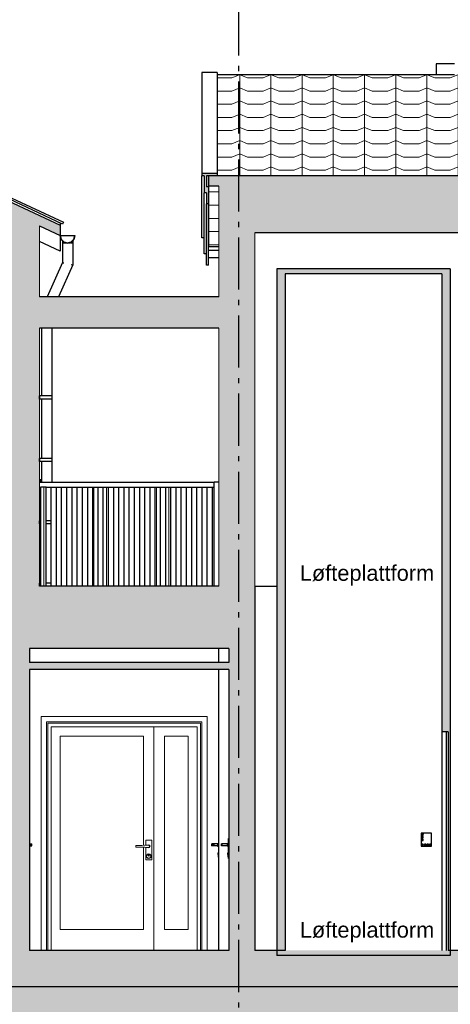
# Model space of a CAD drawing. Header units: millimetres. Extents: x 71327 to 340371, y 150071 to 223334.
# Tile 15 of 36: x 270331 to 274471, y 200516 to 209978. Entities that reach past the tile are written whole.
import ezdxf
from ezdxf.enums import TextEntityAlignment as Align

# ---------------------------------------------------------------- set-up
doc = ezdxf.new("R2010")
doc.units = ezdxf.units.MM
doc.header["$LTSCALE"] = 0.5
doc.header["$MEASUREMENT"] = 0
doc.linetypes.add('Akselinje', pattern=[1500, 1000, -200, 100, -200])
doc.linetypes.add('PLINE', pattern=[0])
for name, color, linetype in [('0(Nye konstruksjoner)', 7, 'Continuous'), ('23-- Yttervegger (Skravur)(Nye konstruksjoner)', 7, 'Continuous'), ('231- Bærende yttervegger(Nye konstruksjoner)', 7, 'Continuous'), ('24-- Innervegger (Skravur)(Nye konstruksjoner)', 7, 'Continuous'), ('24-- Innervegger(Nye konstruksjoner)', 7, 'Continuous'), ('244- Vinduer_ dører_ foldevegger(Nye konstruksjoner)', 7, 'Continuous'), ('25-- Dekker (Skravur)(Nye konstruksjoner)', 7, 'Continuous'), ('25-- Dekker(Nye konstruksjoner)', 7, 'Continuous'), ('251- Frittbærende dekker (Skravur)(Nye konstruksjoner)', 7, 'Continuous'), ('251- Frittbærende dekker(Nye konstruksjoner)', 7, 'Continuous'), ('252- Gulv på grunn_ bunnplate (Skravur)(Nye konstruksjoner)', 7, 'Continuous'), ('252- Gulv på grunn_ bunnplate(Nye konstruksjoner)', 7, 'Continuous'), ('257- Systemhimlinger (Skravur)(Nye konstruksjoner)', 7, 'Continuous'), ('257- Systemhimlinger(Nye konstruksjoner)', 7, 'Continuous'), ('26-- Yttertak (Skravur)(Nye konstruksjoner)', 7, 'Continuous'), ('26-- Yttertak(Nye konstruksjoner)', 7, 'Continuous'), ('265- Gesimser_ takrenner og nedløp (Skravur)(Nye konstruksjoner)', 7, 'Continuous'), ('265- Gesimser_ takrenner og nedløp(Nye konstruksjoner)', 7, 'Continuous'), ('621- Heiser (Skravur)(Nye konstruksjoner)', 7, 'Continuous'), ('621- Heiser(Nye konstruksjoner)', 7, 'Continuous'), ('822- Modullinjer(Nye konstruksjoner)', 7, 'Continuous'), ('838- Annen tekst(Nye konstruksjoner)', 7, 'Continuous'), ('842-M___1_50 Målsetting bygning(Nye konstruksjoner)', 7, 'Continuous')]:
    doc.layers.add(name, color=color, linetype=linetype)
for name, color, linetype, lineweight in [('234- Vinduer_ dører_ porter(Nye konstruksjoner)', 7, 'Continuous', 0), ('235- Utvendig kledning og overflate(Nye konstruksjoner)', 7, 'Continuous', 0), ('236- Innvendig kledning og overflate(Nye konstruksjoner)', 7, 'Continuous', 0), ('262- Taktekking(Nye konstruksjoner)', 7, 'Continuous', 0)]:
    doc.layers.add(name, color=color, linetype=linetype, lineweight=lineweight)
doc.styles.add('GENERATED_STYLE_1', font='arial.ttf')
doc.styles.add('GENERATED_STYLE_2', font='arial.ttf')
doc.dimstyles.new('GENERATED_STYLE__4', dxfattribs={"dimtxt": 150, "dimasz": 183.574879, "dimexe": 0.18, "dimexo": 40, "dimgap": 0, "dimtad": 1, "dimtih": 1, "dimtoh": 1, "dimdec": 0, "dimzin": 0, "dimdsep": 46, "dimtxsty": 'GENERATED_STYLE_1', "dimblk": 'ARROWHEAD_5', "dimblk1": 'ARROWHEAD_5', "dimblk2": 'ARROWHEAD_5', "dimcen": 0.09, "dimclrd": 256, "dimclre": 256, "dimclrt": 256, "dimadec": 1, "dimazin": 0, "dimtfac": 1, "dimtdec": 4, "dimtmove": 0, "dimatfit": 3, "dimfxl": 1, "dimtolj": 1, "dimtzin": 0, "dimarcsym": 0})

# ---------------------------------------------------------------- blocks, each defined once
blk = doc.blocks.new('*X17', base_point=(86076.7, 123334))
at = {"layer": '235- Utvendig kledning og overflate(Nye konstruksjoner)', "linetype": 'PLINE'}
for p, q in [((271644.8, 205484), (271644.8, 204534)), ((271644.8, 204534), (271644.8, 205484))]:
    blk.add_line(p, q, dxfattribs=at)
blk = doc.blocks.new('*X18', base_point=(86076.7, 123334))
at = {"layer": '235- Utvendig kledning og overflate(Nye konstruksjoner)', "linetype": 'PLINE'}
for p, q in [((271764.8, 205484), (271764.8, 204534)), ((271764.8, 204534), (271764.8, 205484))]:
    blk.add_line(p, q, dxfattribs=at)
blk = doc.blocks.new('*X26', base_point=(86076.7, 123334))
at = {"layer": '235- Utvendig kledning og overflate(Nye konstruksjoner)', "linetype": 'PLINE'}
for p, q in [((271044.6, 205484), (271044.6, 204534)), ((271044.6, 204534), (271044.6, 205484))]:
    blk.add_line(p, q, dxfattribs=at)
blk = doc.blocks.new('*X27', base_point=(86076.7, 123334))
at = {"layer": '235- Utvendig kledning og overflate(Nye konstruksjoner)', "linetype": 'PLINE'}
for p, q in [((271164.7, 205484), (271164.7, 204534)), ((271164.7, 204534), (271164.7, 205484))]:
    blk.add_line(p, q, dxfattribs=at)
blk = doc.blocks.new('*X31', base_point=(86076.7, 123334))
at = {"layer": '235- Utvendig kledning og overflate(Nye konstruksjoner)', "linetype": 'PLINE'}
for p, q in [((270684.5, 205484), (270684.5, 204534)), ((270684.5, 204534), (270684.5, 205484))]:
    blk.add_line(p, q, dxfattribs=at)
blk = doc.blocks.new('*X33', base_point=(86076.7, 123334))
at = {"layer": '235- Utvendig kledning og overflate(Nye konstruksjoner)', "linetype": 'PLINE'}
for p, q in [((272244.9, 205534), (272244.9, 204534)), ((272244.9, 204534), (272244.9, 205534))]:
    blk.add_line(p, q, dxfattribs=at)
blk = doc.blocks.new('*X49', base_point=(86076.7, 123334))
at = {"layer": '235- Utvendig kledning og overflate(Nye konstruksjoner)', "linetype": 'PLINE'}
for p, q in [((270564.5, 205484), (270564.5, 204534)), ((270564.5, 204534), (270564.5, 205484))]:
    blk.add_line(p, q, dxfattribs=at)
blk = doc.blocks.new('Standard grid marker[3]_1', base_point=(272435.6, 222334))
at = {"layer": '822- Modullinjer(Nye konstruksjoner)', "linetype": 'Akselinje'}
blk.add_line((272435.6, 222134), (272435.6, 194352), dxfattribs=at)
at = {"layer": '822- Modullinjer(Nye konstruksjoner)', "style": 'GENERATED_STYLE_2'}
for tag, p in [('AC_MarkerText_1_0', (272435.6, 223009)), ('AC_MarkerText_1_1', (272435.6, 193827))]:
    blk.add_attdef(tag, text='', height=350, rotation=360, dxfattribs=at).set_placement(p, align=Align.TOP_CENTER)
blk = doc.blocks.new('*D140', base_point=(86076.7, 123334))
at = {"layer": '842-M___1_50 Målsetting bygning(Nye konstruksjoner)', "linetype": 'Continuous'}
for points in [[(269222.2, 209632.6), (269163.5, 209448.6), (269263.4, 209443.9)], [(269035.1, 208788.8), (269152.2, 208942.5), (269059.7, 208980.5)]]:
    blk.add_hatch(color=256, dxfattribs=at).paths.add_polyline_path(points)
at = {"layer": '842-M___1_50 Målsetting bygning(Nye konstruksjoner)', "linetype": 'PLINE'}
for p, q in [((269222.2, 209632.6), (269163.5, 209448.6)), ((269222.2, 209632.6), (269263.4, 209443.9)), ((269263.4, 209443.9), (269163.5, 209448.6)), ((269035.1, 208788.8), (269059.7, 208980.5)), ((269035.1, 208788.8), (269152.2, 208942.5)), ((269059.7, 208980.5), (269152.2, 208942.5))]:
    blk.add_line(p, q, dxfattribs=at)
blk.add_arc((267225.6, 209632.6), 1996.6, 340.35683, 354.64317, dxfattribs=at)
at = {"layer": '842-M___1_50 Målsetting bygning(Nye konstruksjoner)', "insert": (269321.3, 209093), "char_height": 150, "attachment_point": 7, "style": 'GENERATED_STYLE_1'}
blk.add_mtext('\\A1;{\\pql;\\fArial|b0|i0|c0|p0;\\W1.000000;25,0°}', dxfattribs=at)
blk = doc.blocks.new('ARROWHEAD_5')
at = {"linetype": 'Continuous'}
blk.add_hatch(color=256, dxfattribs=at).paths.add_polyline_path([(-1, 0.2679), (0, 0), (-1, -0.2679)])
blk.add_line((0, 0), (-1, 0), dxfattribs=at)

msp = doc.modelspace()

# ---------------------------------------------------------------- hatches: boundary and pattern name
at = {"layer": '0(Nye konstruksjoner)', "linetype": 'Continuous'}
h = msp.add_hatch(dxfattribs=at)
h.set_pattern_fill('Jord_0001', color=256, style=0, pattern_type=2)
h.set_pattern_definition([(45, (86076.7, 123334), (-275.7716, 275.7716), []), (45, (85984.8, 123425.9), (-551.5433, 551.5433), []), (45, (85892.9, 123517.84), (-551.5433, 551.5433), []), (135, (85800.94, 123609.76), (91.92388, 91.92388), [390, -390])])
h.paths.add_polyline_path([(251893.4, 197061.7), (287387, 197061.7), (287387, 200684), (251893.4, 200684)])
at = {"layer": '23-- Yttervegger (Skravur)(Nye konstruksjoner)', "linetype": 'Continuous'}
for points in [[(272264.6, 208378), (272245.6, 208378), (272245.6, 207314), (272264.6, 207314)], [(272264.6, 207314), (272300.6, 207314), (272300.6, 208378), (272264.6, 208378)], [(272300.6, 208378), (272300.6, 207314), (272323.6, 207314), (272323.6, 208378)], [(272323.6, 208378), (272323.6, 207314), (272332.6, 207314), (272332.6, 208378)], [(272332.6, 207314), (272341.6, 207314), (272341.6, 207014), (272332.6, 207014), (272332.6, 204534), (272530.6, 204534), (272530.6, 208378), (272332.6, 208378)], [(272530.6, 208378), (272530.6, 204534), (272578.6, 204534), (272578.6, 208378)], [(272578.6, 208378), (272578.6, 204534), (272591.6, 204534), (272591.6, 208378)], [(270236.6, 208128.6), (270236.6, 204534), (270434.6, 204534), (270434.6, 207014), (270425.6, 207014), (270425.6, 207314), (270434.6, 207314), (270434.6, 208036.3)], [(270434.6, 208036.3), (270434.6, 207314), (270443.6, 207314), (270443.6, 208032.1)], [(270443.6, 208032.1), (270443.6, 207314), (270466.6, 207314), (270466.6, 208021.3)], [(270466.6, 208021.3), (270466.6, 207314), (270502.6, 207314), (270502.6, 208004.6)], [(270521.6, 207995.7), (270502.6, 208004.6), (270502.6, 207314), (270521.6, 207314)], [(270434.6, 207014), (270434.6, 204534), (270443.6, 204534), (270443.6, 207014)], [(270443.6, 207014), (270443.6, 204534), (270466.6, 204534), (270466.6, 207014)], [(270466.6, 207014), (270466.6, 204534), (270502.6, 204534), (270502.6, 207014)], [(270521.6, 207014), (270502.6, 207014), (270502.6, 204534), (270521.6, 204534)], [(272245.6, 207014), (272245.6, 204534), (272264.6, 204534), (272264.6, 207014)], [(272264.6, 207014), (272264.6, 204534), (272300.6, 204534), (272300.6, 207014)], [(272300.6, 207014), (272300.6, 204534), (272323.6, 204534), (272323.6, 207014)], [(272323.6, 207014), (272323.6, 204534), (272332.6, 204534), (272332.6, 207014)]]:
    msp.add_hatch(color=256, dxfattribs=at).paths.add_polyline_path(points)
at = {"layer": '24-- Innervegger (Skravur)(Nye konstruksjoner)', "linetype": 'Continuous'}
for points in [[(270425.6, 204534), (270235.6, 204534), (270235.6, 204234), (270175.6, 204234), (270175.6, 201034), (270425.6, 201034)], [(272591.6, 204534), (272341.6, 204534), (272341.6, 201034), (272591.6, 201034)]]:
    msp.add_hatch(color=256, dxfattribs=at).paths.add_polyline_path(points)
at = {"layer": '25-- Dekker (Skravur)(Nye konstruksjoner)', "linetype": 'Continuous'}
msp.add_hatch(color=256, dxfattribs=at).paths.add_polyline_path([(272341.6, 204534), (270425.6, 204534), (270425.6, 203934), (272341.6, 203934)])
at = {"layer": '251- Frittbærende dekker (Skravur)(Nye konstruksjoner)', "linetype": 'Continuous'}
msp.add_hatch(color=256, dxfattribs=at).paths.add_polyline_path([(270425.6, 207014), (272341.6, 207014), (272341.6, 207314), (270425.6, 207314)])
at = {"layer": '252- Gulv på grunn_ bunnplate (Skravur)(Nye konstruksjoner)', "linetype": 'Continuous'}
for points in [[(280863.6, 201034), (262429.6, 201034), (262429.6, 200884), (280863.6, 200884)], [(262429.6, 200684), (280863.6, 200684), (280863.6, 200884), (262429.6, 200884)]]:
    msp.add_hatch(color=256, dxfattribs=at).paths.add_polyline_path(points)
at = {"layer": '257- Systemhimlinger (Skravur)(Nye konstruksjoner)', "linetype": 'Continuous'}
msp.add_hatch(color=256, dxfattribs=at).paths.add_polyline_path([(272341.6, 203799), (270425.6, 203799), (270425.6, 203734), (272341.6, 203734)])
at = {"layer": '26-- Yttertak (Skravur)(Nye konstruksjoner)', "linetype": 'Continuous'}
for points in [[(267225.6, 209632.6), (267225.6, 209532.6), (270721.5, 207902.5), (270721.5, 208002.5)], [(281071.6, 208478), (272145.6, 208478), (272145.6, 208378), (281071.6, 208378)], [(272591.6, 208378), (272591.6, 207928), (280617.6, 207928), (280617.6, 208378)]]:
    msp.add_hatch(color=256, dxfattribs=at).paths.add_polyline_path(points)
at = {"layer": '262- Taktekking(Nye konstruksjoner)', "linetype": 'Continuous'}
h = msp.add_hatch(dxfattribs=at)
h.set_pattern_fill('Tak_03_0001', color=256, style=0, pattern_type=2)
h.set_pattern_definition([(90, (272145.58, 207897), (-300, 0), []), (337.0902, (272145.58, 207928.7), (300, 126.7855), [81.423, -244.268]), (337.0902, (272445.58, 207928.7), (300, 126.7855), [81.423, -244.268]), (0, (272220.58, 207897), (4e-06, 126.7855), [150, -150]), (22.9098, (272370.58, 207897), (-300, 126.7855), [81.423, -244.268]), (22.9098, (272670.58, 207897), (-300, 126.7855), [81.423, -244.268])])
h.paths.add_polyline_path([(272145.6, 208478), (272145.6, 208478), (281071.6, 208478), (281071.6, 208498.1), (280986.9, 208498.1), (280986.9, 209449.1), (272230.6, 209449.1), (272230.6, 208478)])
h = msp.add_hatch(dxfattribs=at)
h.set_pattern_fill('Tak_03_0001', color=256, style=0, pattern_type=2)
h.set_pattern_definition([(90, (281071.58, 207814.86), (300, 0), []), (202.9098, (281071.58, 207846.56), (-300, 126.7855), [81.423, -244.268]), (202.9098, (280771.58, 207846.56), (-300, 126.7855), [81.423, -244.268]), (180, (280996.58, 207814.86), (4e-06, 126.7855), [150, -150]), (157.0902, (280846.58, 207814.86), (300, 126.7855), [81.423, -244.268]), (157.0902, (280546.58, 207814.86), (300, 126.7855), [81.423, -244.268])])
h.paths.add_polyline_path([(272145.6, 208378), (272145.6, 207797), (272245.6, 207797), (272245.6, 208378)])
at = {"layer": '265- Gesimser_ takrenner og nedløp (Skravur)(Nye konstruksjoner)', "linetype": 'Continuous'}
for points in [[(272230.6, 208500.1), (272082.6, 208500.1), (272082.6, 208478), (272230.6, 208478)], [(272125.6, 208314.7), (272125.6, 208478), (272105.6, 208478), (272105.6, 208314.7)], [(272145.6, 208206.6), (272145.6, 208369.9), (272125.6, 208369.9), (272125.6, 208206.6)]]:
    msp.add_hatch(color=256, dxfattribs=at).paths.add_polyline_path(points)
at = {"layer": '621- Heiser (Skravur)(Nye konstruksjoner)', "linetype": 'Continuous'}
for points in [[(274470.6, 207534), (274470.6, 207584), (272802.6, 207584), (272802.6, 207534)], [(272882.6, 201034), (272882.6, 207534), (272802.6, 207534), (272802.6, 201034)], [(274390.6, 203134), (274430.6, 203134), (274470.6, 203134), (274470.6, 207534), (274390.6, 207534)], [(274450.6, 201034), (274470.6, 201034), (274470.6, 203134), (274450.6, 203134)]]:
    msp.add_hatch(color=256, dxfattribs=at).paths.add_polyline_path(points)

# ---------------------------------------------------------------- linework, layer by layer
at = {"layer": '0(Nye konstruksjoner)', "linetype": 'PLINE', "flags": 128}
msp.add_lwpolyline([(251893.4, 197061.7), (287387, 197061.7), (287387, 200684), (251893.4, 200684)], close=True, dxfattribs=at)
at = {"layer": '231- Bærende yttervegger(Nye konstruksjoner)', "linetype": 'PLINE'}
for p, q in [((270521.6, 205534), (272199.6, 205534)), ((272245.6, 205534), (272199.6, 205534)), ((272199.6, 204534), (272199.6, 205534)), ((270521.6, 205484), (270534.6, 205484)), ((270584.6, 205484), (270534.6, 205484)), ((270534.6, 204534), (270534.6, 205484)), ((270584.6, 205484), (270634.6, 205484)), ((270584.6, 204534), (270584.6, 205484)), ((270634.6, 204534), (270634.6, 205484)), ((270634.6, 205484), (270684.6, 205484)), ((270684.6, 204534), (270684.6, 205484)), ((270684.6, 205484), (270734.6, 205484)), ((270734.6, 204534), (270734.6, 205484)), ((270734.6, 205484), (270784.6, 205484)), ((270784.6, 204534), (270784.6, 205484)), ((270784.6, 205484), (270834.6, 205484)), ((270834.6, 204534), (270834.6, 205484)), ((270834.6, 205484), (270884.6, 205484)), ((270884.6, 204534), (270884.6, 205484)), ((270884.6, 205484), (270934.6, 205484)), ((270934.6, 204534), (270934.6, 205484)), ((270934.6, 205484), (270984.6, 205484)), ((270984.6, 204534), (270984.6, 205484)), ((270984.6, 205484), (271034.6, 205484)), ((271034.6, 204534), (271034.6, 205484)), ((271034.6, 205484), (271084.6, 205484)), ((271084.6, 204534), (271084.6, 205484)), ((271084.6, 205484), (271134.6, 205484)), ((271134.6, 204534), (271134.6, 205484)), ((271134.6, 205484), (271184.6, 205484)), ((271184.6, 204534), (271184.6, 205484)), ((271184.6, 205484), (271234.6, 205484)), ((271234.6, 204534), (271234.6, 205484)), ((271234.6, 205484), (271284.6, 205484)), ((271284.6, 204534), (271284.6, 205484)), ((271284.6, 205484), (271334.6, 205484)), ((271334.6, 204534), (271334.6, 205484)), ((271334.6, 205484), (271384.6, 205484)), ((271384.6, 204534), (271384.6, 205484)), ((271384.6, 205484), (271434.6, 205484)), ((271434.6, 204534), (271434.6, 205484)), ((271434.6, 205484), (271484.6, 205484)), ((271484.6, 204534), (271484.6, 205484)), ((271484.6, 205484), (271534.6, 205484)), ((271534.6, 204534), (271534.6, 205484)), ((271534.6, 205484), (271584.6, 205484)), ((271584.6, 204534), (271584.6, 205484)), ((271584.6, 205484), (271634.6, 205484)), ((271634.6, 204534), (271634.6, 205484)), ((271634.6, 205484), (271684.6, 205484)), ((271684.6, 204534), (271684.6, 205484)), ((271684.6, 205484), (271734.6, 205484)), ((271734.6, 204534), (271734.6, 205484)), ((271734.6, 205484), (271784.6, 205484)), ((271784.6, 204534), (271784.6, 205484)), ((271784.6, 205484), (271834.6, 205484)), ((271834.6, 204534), (271834.6, 205484)), ((271834.6, 205484), (271884.6, 205484)), ((271884.6, 204534), (271884.6, 205484)), ((271884.6, 205484), (271934.6, 205484)), ((271934.6, 204534), (271934.6, 205484)), ((271934.6, 205484), (271984.6, 205484)), ((271984.6, 204534), (271984.6, 205484)), ((271984.6, 205484), (272034.6, 205484)), ((272034.6, 204534), (272034.6, 205484)), ((272034.6, 205484), (272084.6, 205484)), ((272084.6, 204534), (272084.6, 205484)), ((272084.6, 205484), (272134.6, 205484)), ((272134.6, 204534), (272134.6, 205484)), ((272134.6, 205484), (272184.6, 205484)), ((272184.6, 204534), (272184.6, 205484)), ((272184.6, 205484), (272199.6, 205484))]:
    msp.add_line(p, q, dxfattribs=at)
at = {"layer": '234- Vinduer_ dører_ porter(Nye konstruksjoner)', "linetype": 'PLINE'}
for p, q in [((270538.6, 201034), (270538.6, 203281)), ((270538.6, 203281), (272132.6, 203281)), ((272132.6, 203281), (272132.6, 201034)), ((270588.6, 203231), (270588.6, 201034)), ((272082.6, 203231), (270588.6, 203231)), ((270600.6, 203219), (270600.6, 201034)), ((272070.6, 203219), (270600.6, 203219)), ((270633.6, 203181), (270633.6, 201034)), ((272037.6, 203181), (270633.6, 203181)), ((271621.6, 203181), (271621.6, 201034)), ((272037.6, 201034), (272037.6, 203181)), ((272070.6, 201034), (272070.6, 203219)), ((272082.6, 201034), (272082.6, 203231)), ((270721.6, 201234), (270721.6, 203093)), ((270721.6, 203093), (271521.6, 203093)), ((271521.6, 203093), (271521.6, 202043.3)), ((271721.6, 203093), (271721.6, 201234)), ((271949.6, 203093), (271721.6, 203093)), ((271949.6, 201234), (271949.6, 203093)), ((271454.2, 202041.2), (271446.1, 202041)), ((271446.1, 202041), (271446.1, 202027)), ((271446.1, 202027), (271454.2, 202026.7)), ((271480.1, 202042), (271454.2, 202041.2)), ((271454.2, 202026.7), (271480.1, 202026)), ((271506.5, 202042.8), (271480.1, 202042)), ((271480.1, 202026), (271506.5, 202025.2)), ((271533.2, 202043.6), (271506.5, 202042.8)), ((271506.5, 202025.2), (271533.2, 202024.4)), ((271521.6, 202024.7), (271521.6, 201234)), ((271546.6, 202044), (271533.2, 202043.6)), ((271533.2, 202024.4), (271546.6, 202024)), ((271600.1, 202094), (271543.1, 202094)), ((271543.1, 202094), (271543.1, 202043.9)), ((271543.1, 202024.1), (271543.1, 201904)), ((271571.6, 202044), (271546.6, 202044)), ((271546.6, 202024), (271571.6, 202024)), ((271565.1, 202045.3), (271563.8, 202044)), ((271563.8, 202024), (271565.1, 202022.7)), ((271571.6, 202047), (271565.1, 202045.3)), ((271565.1, 202022.7), (271571.6, 202021)), ((271565.6, 202044.4), (271565.2, 202044)), ((271565.2, 202024), (271565.6, 202023.6)), ((271571.6, 202046), (271565.6, 202044.4)), ((271565.6, 202023.6), (271571.6, 202022)), ((271578.1, 202045.3), (271571.6, 202047)), ((271577.6, 202044.4), (271571.6, 202046)), ((271576.6, 202042.7), (271571.6, 202044)), ((271571.6, 202024), (271576.6, 202025.3)), ((271571.6, 202022), (271577.6, 202023.6)), ((271571.6, 202021), (271578.1, 202022.7)), ((271580.2, 202039), (271576.6, 202042.7)), ((271576.6, 202025.3), (271580.2, 202029)), ((271582, 202040), (271577.6, 202044.4)), ((271577.6, 202023.6), (271582, 202028)), ((271582.8, 202040.5), (271578.1, 202045.3)), ((271578.1, 202022.7), (271582.8, 202027.5)), ((271581.6, 202034), (271580.2, 202039)), ((271580.2, 202029), (271581.6, 202034)), ((271583.6, 202034), (271582, 202040)), ((271582, 202028), (271583.6, 202034)), ((271584.6, 202034), (271582.8, 202040.5)), ((271582.8, 202027.5), (271584.6, 202034)), ((271600.1, 201904), (271600.1, 202094)), ((271552.5, 201950), (271549.6, 201939)), ((271549.6, 201939), (271552.5, 201928)), ((271554.3, 201949), (271551.6, 201939)), ((271551.6, 201939), (271554.3, 201929)), ((271560.6, 201958), (271552.5, 201950)), ((271552.5, 201928), (271560.6, 201919.9)), ((271561.6, 201956.3), (271554.3, 201949)), ((271554.3, 201929), (271561.6, 201921.7)), ((271571.6, 201961), (271560.6, 201958)), ((271560.6, 201919.9), (271571.6, 201917)), ((271571.6, 201959), (271561.6, 201956.3)), ((271561.6, 201921.7), (271571.6, 201919)), ((271565.9, 201953.6), (271563.6, 201948)), ((271563.6, 201948), (271565.9, 201942.3)), ((271566.6, 201952.9), (271564.6, 201948)), ((271564.6, 201948), (271566.6, 201943)), ((271571.6, 201956), (271565.9, 201953.6)), ((271565.9, 201942.3), (271571.6, 201940)), ((271571.6, 201955), (271566.6, 201952.9)), ((271566.6, 201943), (271571.6, 201941)), ((271582.6, 201958), (271571.6, 201961)), ((271581.6, 201956.3), (271571.6, 201959)), ((271577.2, 201953.6), (271571.6, 201956)), ((271576.5, 201952.9), (271571.6, 201955)), ((271571.6, 201941), (271576.5, 201943)), ((271571.6, 201940), (271577.2, 201942.3)), ((271571.6, 201919), (271581.6, 201921.7)), ((271571.6, 201917), (271582.6, 201919.9)), ((271578.6, 201948), (271576.5, 201952.9)), ((271576.5, 201943), (271578.6, 201948)), ((271579.6, 201948), (271577.2, 201953.6)), ((271577.2, 201942.3), (271579.6, 201948)), ((271588.9, 201949), (271581.6, 201956.3)), ((271581.6, 201921.7), (271588.9, 201929)), ((271590.6, 201950), (271582.6, 201958)), ((271582.6, 201919.9), (271590.6, 201928)), ((271591.6, 201939), (271588.9, 201949)), ((271588.9, 201929), (271591.6, 201939)), ((271593.6, 201939), (271590.6, 201950)), ((271590.6, 201928), (271593.6, 201939)), ((271543.1, 201904), (271600.1, 201904)), ((271521.6, 201234), (270721.6, 201234)), ((271721.6, 201234), (271949.6, 201234))]:
    msp.add_line(p, q, dxfattribs=at)
at = {"layer": '235- Utvendig kledning og overflate(Nye konstruksjoner)', "linetype": 'PLINE'}
for p, q in [((272245.6, 208378), (272245.6, 207314)), ((270521.6, 207995.7), (270521.6, 207314)), ((270521.6, 207014), (270521.6, 204534)), ((272245.6, 207014), (272245.6, 204534))]:
    msp.add_line(p, q, dxfattribs=at)
at = {"layer": '236- Innvendig kledning og overflate(Nye konstruksjoner)', "linetype": 'PLINE'}
msp.add_line((272591.6, 207928), (272591.6, 204534), dxfattribs=at)
at = {"layer": '24-- Innervegger(Nye konstruksjoner)', "linetype": 'PLINE'}
for p, q in [((274335.6, 209553.3), (274335.6, 209449.1)), ((274510.6, 209553.3), (274335.6, 209553.3)), ((272591.6, 204534), (272591.6, 201034)), ((270425.6, 203934), (270425.6, 203799)), ((272245.6, 203799), (272245.6, 203934)), ((272341.6, 203934), (272341.6, 203799)), ((270425.6, 203734), (270425.6, 201034)), ((272245.6, 201034), (272245.6, 203734)), ((272341.6, 203734), (272341.6, 201034))]:
    msp.add_line(p, q, dxfattribs=at)
at = {"layer": '244- Vinduer_ dører_ foldevegger(Nye konstruksjoner)', "linetype": 'PLINE'}
for p, q in [((270521.6, 205558), (270535.6, 205558)), ((270521.6, 205538), (270535.6, 205538)), ((270535.6, 205556.7), (270535.6, 205558)), ((270535.6, 205558), (270542.6, 205558)), ((270535.6, 205553), (270535.6, 205556.7)), ((270535.6, 205548), (270535.6, 205553)), ((270535.6, 205543), (270535.6, 205548)), ((270535.6, 205539.3), (270535.6, 205543)), ((270535.6, 205538), (270535.6, 205539.3)), ((270535.6, 205538), (270542.6, 205538)), ((270542.6, 205556.7), (270542.6, 205558)), ((270542.6, 205553), (270542.6, 205556.7)), ((270542.6, 205548), (270542.6, 205553)), ((270542.6, 205543), (270542.6, 205548)), ((270542.6, 205539.3), (270542.6, 205543)), ((270542.6, 205538), (270542.6, 205539.3)), ((272242.6, 202108), (272242.6, 201918)), ((272245.6, 202108), (272242.6, 202108)), ((272338.6, 201918), (272338.6, 202108)), ((272341.6, 202108), (272338.6, 202108)), ((270425.6, 202058), (270439.6, 202058)), ((270425.6, 202038), (270439.6, 202038)), ((270439.6, 202056.7), (270439.6, 202058)), ((270439.6, 202058), (270446.6, 202058)), ((270439.6, 202053), (270439.6, 202056.7)), ((270439.6, 202048), (270439.6, 202053)), ((270439.6, 202043), (270439.6, 202048)), ((270439.6, 202039.3), (270439.6, 202043)), ((270439.6, 202038), (270439.6, 202039.3)), ((270439.6, 202038), (270446.6, 202038)), ((270446.6, 202056.7), (270446.6, 202058)), ((270446.6, 202053), (270446.6, 202056.7)), ((270446.6, 202048), (270446.6, 202053)), ((270446.6, 202043), (270446.6, 202048)), ((270446.6, 202039.3), (270446.6, 202043)), ((270446.6, 202038), (270446.6, 202039.3)), ((272174.6, 202058), (272174.6, 202057.6)), ((272174.6, 202057.6), (272176.9, 202056.8)), ((272174.6, 202057.6), (272174.6, 202038.4)), ((272176.9, 202039.2), (272174.6, 202038.4)), ((272174.6, 202038.4), (272174.6, 202038)), ((272176.9, 202056.8), (272181.6, 202056)), ((272181.6, 202040), (272176.9, 202039.2)), ((272181.6, 202058), (272181.6, 202057.6)), ((272232.6, 202058), (272181.6, 202058)), ((272181.6, 202057.6), (272183.9, 202056.8)), ((272181.6, 202056), (272188.5, 202055.2)), ((272188.5, 202040.7), (272181.6, 202040)), ((272183.9, 202039.2), (272181.6, 202038.4)), ((272181.6, 202038.4), (272181.6, 202038)), ((272232.6, 202038), (272181.6, 202038)), ((272183.9, 202056.8), (272188.4, 202056)), ((272188.4, 202040), (272183.9, 202039.2)), ((272188.4, 202056), (272195.2, 202055.2)), ((272195.2, 202040.7), (272188.4, 202040)), ((272188.5, 202055.2), (272191.4, 202055)), ((272191.4, 202041), (272188.5, 202040.7)), ((272191.4, 202055), (272191.4, 202041)), ((272198.1, 202055), (272191.4, 202055)), ((272198.1, 202041), (272191.4, 202041)), ((272195.2, 202055.2), (272198.1, 202055)), ((272198.1, 202041), (272195.2, 202040.7)), ((272198.1, 202055), (272198.1, 202041)), ((272232.6, 202060), (272242.6, 202061)), ((272232.6, 202060), (272232.6, 202058.4)), ((272232.6, 202058.4), (272232.6, 202054)), ((272232.6, 202054), (272232.6, 202048)), ((272232.6, 202048), (272232.6, 202042)), ((272232.6, 202042), (272232.6, 202037.6)), ((272232.6, 202037.6), (272232.6, 202036)), ((272232.6, 202036), (272242.6, 202035)), ((272270.6, 202056.7), (272270.6, 202058)), ((272277.6, 202058), (272270.6, 202058)), ((272270.6, 202053), (272270.6, 202056.7)), ((272270.6, 202048), (272270.6, 202053)), ((272270.6, 202043), (272270.6, 202048)), ((272270.6, 202039.3), (272270.6, 202043)), ((272270.6, 202038), (272270.6, 202039.3)), ((272277.6, 202038), (272270.6, 202038)), ((272277.6, 202056.7), (272277.6, 202058)), ((272328.6, 202058), (272277.6, 202058)), ((272277.6, 202053), (272277.6, 202056.7)), ((272277.6, 202048), (272277.6, 202053)), ((272277.6, 202043), (272277.6, 202048)), ((272277.6, 202039.3), (272277.6, 202043)), ((272277.6, 202038), (272277.6, 202039.3)), ((272328.6, 202038), (272277.6, 202038)), ((272328.6, 202060), (272338.6, 202061)), ((272328.6, 202058.4), (272328.6, 202060)), ((272328.6, 202054), (272328.6, 202058.4)), ((272328.6, 202048), (272328.6, 202054)), ((272328.6, 202042), (272328.6, 202048)), ((272328.6, 202037.6), (272328.6, 202042)), ((272328.6, 202036), (272328.6, 202037.6)), ((272328.6, 202036), (272338.6, 202035)), ((272236.6, 201969), (272238.6, 201970)), ((272236.6, 201969), (272236.6, 201966.9)), ((272236.6, 201966.9), (272236.6, 201962)), ((272236.6, 201962), (272236.6, 201957)), ((272236.6, 201957), (272236.6, 201955)), ((272236.6, 201955), (272238.6, 201954)), ((272238.6, 201973), (272242.6, 201975)), ((272238.6, 201973), (272238.6, 201970.3)), ((272238.6, 201970.3), (272238.6, 201963)), ((272238.6, 201963), (272238.6, 201953)), ((272238.6, 201953), (272238.6, 201943)), ((272238.6, 201943), (272238.6, 201935.7)), ((272238.6, 201935.7), (272238.6, 201933)), ((272238.6, 201933), (272242.6, 201931)), ((272245.6, 201918), (272242.6, 201918)), ((272332.6, 201969), (272334.6, 201970)), ((272332.6, 201966.9), (272332.6, 201969)), ((272332.6, 201962), (272332.6, 201966.9)), ((272332.6, 201957), (272332.6, 201962)), ((272332.6, 201955), (272332.6, 201957)), ((272332.6, 201955), (272334.6, 201954)), ((272334.6, 201973), (272338.6, 201975)), ((272334.6, 201970.3), (272334.6, 201973)), ((272334.6, 201963), (272334.6, 201970.3)), ((272334.6, 201953), (272334.6, 201963)), ((272334.6, 201943), (272334.6, 201953)), ((272334.6, 201935.7), (272334.6, 201943)), ((272334.6, 201933), (272334.6, 201935.7)), ((272334.6, 201933), (272338.6, 201931)), ((272341.6, 201918), (272338.6, 201918))]:
    msp.add_line(p, q, dxfattribs=at)
at = {"layer": '25-- Dekker(Nye konstruksjoner)', "linetype": 'PLINE'}
for p, q in [((272245.6, 204534), (270521.6, 204534)), ((272341.6, 203934), (270425.6, 203934))]:
    msp.add_line(p, q, dxfattribs=at)
at = {"layer": '251- Frittbærende dekker(Nye konstruksjoner)', "linetype": 'PLINE'}
for p, q in [((272245.6, 207314), (270521.6, 207314)), ((272245.6, 207014), (270521.6, 207014)), ((272591.6, 204534), (272802.6, 204534))]:
    msp.add_line(p, q, dxfattribs=at)
at = {"layer": '252- Gulv på grunn_ bunnplate(Nye konstruksjoner)', "linetype": 'PLINE'}
for p, q in [((272341.6, 201034), (270425.6, 201034)), ((272882.6, 201034), (272591.6, 201034)), ((280863.6, 200684), (262429.6, 200684))]:
    msp.add_line(p, q, dxfattribs=at)
at = {"layer": '252- Gulv på grunn_ bunnplate(Nye konstruksjoner)', "linetype": 'PLINE', "flags": 128}
msp.add_lwpolyline([(280863.6, 201034), (280821.6, 201034), (274450.6, 201034)], dxfattribs=at)
at = {"layer": '257- Systemhimlinger(Nye konstruksjoner)', "linetype": 'PLINE'}
for p, q in [((272341.6, 203799), (270425.6, 203799)), ((272341.6, 203734), (270425.6, 203734))]:
    msp.add_line(p, q, dxfattribs=at)
at = {"layer": '26-- Yttertak(Nye konstruksjoner)', "linetype": 'PLINE'}
for p, q in [((267225.6, 209632.6), (270721.5, 208002.5)), ((274335.6, 209449.1), (272230.6, 209449.1)), ((274510.6, 209449.1), (274335.6, 209449.1)), ((272145.6, 208478), (272145.6, 208378)), ((281071.6, 208478), (272145.6, 208478)), ((272245.6, 208378), (272145.6, 208378)), ((272145.6, 208206.6), (272145.6, 207797)), ((270521.6, 207995.7), (270721.5, 207902.5)), ((270721.5, 208002.5), (270721.5, 207902.5)), ((280617.6, 207928), (272591.6, 207928)), ((272145.6, 207797), (272245.6, 207797))]:
    msp.add_line(p, q, dxfattribs=at)
at = {"layer": '265- Gesimser_ takrenner og nedløp(Nye konstruksjoner)', "linetype": 'PLINE'}
for p, q in [((267225.8, 209675.8), (270751, 208032)), ((270742.6, 208013.8), (267225.8, 209653.7)), ((272230.6, 209471.2), (272082.6, 209471.2)), ((272082.6, 209471.2), (272082.6, 208500.1)), ((272230.6, 209471.2), (272230.6, 208500.1)), ((272082.6, 208500.1), (272082.6, 208478)), ((272230.6, 208500.1), (272082.6, 208500.1)), ((272082.6, 207881.1), (272082.6, 208478)), ((272105.6, 208478), (272082.6, 208478)), ((272105.6, 208478), (272105.6, 208314.7)), ((272125.6, 208478), (272125.6, 208369.9)), ((272230.6, 208478), (272125.6, 208478)), ((272230.6, 208500.1), (272230.6, 208478)), ((272145.6, 208369.9), (272125.6, 208369.9)), ((272145.6, 208378), (272145.6, 208369.9)), ((272145.6, 208369.9), (272145.6, 208206.6)), ((272105.6, 207727.5), (272105.6, 208314.7)), ((272125.6, 208314.7), (272105.6, 208314.7)), ((272125.6, 208314.7), (272125.6, 208206.6)), ((272125.6, 207619.3), (272125.6, 208206.6)), ((272145.6, 208206.6), (272125.6, 208206.6)), ((272145.6, 207619.3), (272145.6, 208206.6)), ((270721.7, 208023.5), (270721.7, 207915.4)), ((270751, 208032), (270742.6, 208013.8)), ((270717.6, 207904.3), (270727.5, 207867.4)), ((270721.5, 207915.5), (270721.7, 207915.4)), ((270721.5, 207902.4), (270730.9, 207867.4)), ((270721.7, 207915.4), (270721.7, 207752.1)), ((270721.7, 207902.4), (270791.6, 207902.4)), ((270731, 207867.4), (270721.7, 207901.9)), ((270791.6, 207902.4), (270861.6, 207902.4)), ((270861.6, 207902.4), (270852.2, 207867.4)), ((270852.2, 207867.4), (270861.5, 207902.4)), ((270855.6, 207867.4), (270865.5, 207904.4)), ((272105.6, 207881.1), (272082.6, 207881.1)), ((270721.7, 207752.1), (270521.6, 207845.5)), ((270727.5, 207867.4), (270754.5, 207840.3)), ((270730.9, 207867.4), (270756.5, 207841.8)), ((270741.6, 207856.8), (270731, 207867.4)), ((270741.6, 207856.8), (270741.6, 207832.4)), ((270748.3, 207850.1), (270741.6, 207856.8)), ((270741.6, 207856.8), (270748.3, 207850.1)), ((270741.6, 207832.4), (270745.4, 207832.4)), ((270741.6, 207832.4), (270741.6, 207643)), ((270745.4, 207832.4), (270747.6, 207832.4)), ((270748.3, 207832.4), (270747.6, 207832.4)), ((270748.3, 207850.1), (270756.6, 207841.8)), ((270751.4, 207832.4), (270748.3, 207832.4)), ((270751.4, 207832.4), (270756.2, 207832.4)), ((270754.5, 207840.3), (270791.5, 207830.4)), ((270756.2, 207832.4), (270763.5, 207832.4)), ((270756.5, 207841.8), (270791.5, 207832.4)), ((270756.6, 207841.8), (270756.6, 207841.8)), ((270756.6, 207841.8), (270766.6, 207839.1)), ((270766.6, 207832.4), (270763.5, 207832.4)), ((270766.6, 207839.1), (270791.6, 207832.4)), ((270769.1, 207832.4), (270766.6, 207832.4)), ((270769.1, 207832.4), (270772.4, 207832.4)), ((270772.4, 207832.4), (270791.6, 207832.4)), ((270791.5, 207832.4), (270826.5, 207841.8)), ((270791.5, 207830.4), (270828.5, 207840.3)), ((270791.5, 207830.4), (270791.5, 207830.4)), ((270791.5, 207830.4), (270791.5, 207830.4)), ((270791.5, 207830.4), (270791.5, 207830.4)), ((270791.5, 207830.4), (270791.5, 207830.4)), ((270791.5, 207830.4), (270791.5, 207830.4)), ((270791.5, 207830.4), (270791.6, 207830.4)), ((270791.6, 207832.4), (270816.6, 207839.1)), ((270791.6, 207832.4), (270810.7, 207832.4)), ((270791.6, 207830.4), (270791.6, 207830.4)), ((270791.6, 207830.4), (270791.6, 207830.4)), ((270791.6, 207830.4), (270791.6, 207830.4)), ((270791.6, 207830.4), (270791.6, 207830.4)), ((270791.6, 207830.4), (270791.6, 207830.4)), ((270791.6, 207830.4), (270791.6, 207830.4)), ((270791.6, 207830.4), (270791.6, 207830.4)), ((270791.6, 207830.4), (270791.6, 207830.4)), ((270791.6, 207830.4), (270791.6, 207830.4)), ((270791.6, 207830.4), (270791.6, 207830.4)), ((270791.6, 207830.4), (270791.6, 207830.4)), ((270791.6, 207830.4), (270791.6, 207830.4)), ((270791.6, 207830.4), (270791.6, 207830.4)), ((270791.6, 207830.4), (270791.6, 207830.4)), ((270791.6, 207830.4), (270791.6, 207830.4)), ((270791.6, 207830.4), (270791.6, 207830.4)), ((270791.6, 207830.4), (270791.6, 207830.4)), ((270791.6, 207830.4), (270791.6, 207830.4)), ((270810.7, 207832.4), (270814, 207832.4)), ((270816.6, 207832.4), (270814, 207832.4)), ((270816.6, 207839.1), (270826.6, 207841.8)), ((270819.7, 207832.4), (270816.6, 207832.4)), ((270819.7, 207832.4), (270826.9, 207832.4)), ((270826.5, 207841.8), (270852.2, 207867.4)), ((270826.6, 207841.8), (270834.9, 207850.1)), ((270826.9, 207832.4), (270831.8, 207832.4)), ((270828.5, 207840.3), (270855.6, 207867.4)), ((270828.5, 207840.3), (270828.5, 207840.3)), ((270828.5, 207840.3), (270828.5, 207840.3)), ((270828.5, 207840.3), (270828.5, 207840.3)), ((270828.5, 207840.3), (270828.5, 207840.3)), ((270828.5, 207840.3), (270828.5, 207840.3)), ((270828.5, 207840.3), (270828.6, 207840.3)), ((270828.6, 207840.3), (270828.6, 207840.3)), ((270828.6, 207840.3), (270828.6, 207840.3)), ((270828.6, 207840.3), (270828.6, 207840.3)), ((270828.6, 207840.3), (270828.6, 207840.3)), ((270828.6, 207840.3), (270828.6, 207840.3)), ((270828.6, 207840.3), (270828.6, 207840.3)), ((270828.6, 207840.3), (270828.6, 207840.3)), ((270828.6, 207840.3), (270828.6, 207840.3)), ((270828.6, 207840.3), (270828.6, 207840.3)), ((270828.6, 207840.3), (270828.6, 207840.3)), ((270828.6, 207840.3), (270828.6, 207840.3)), ((270828.6, 207840.3), (270828.6, 207840.3)), ((270828.6, 207840.3), (270828.6, 207840.3)), ((270828.6, 207840.3), (270828.6, 207840.3)), ((270828.6, 207840.3), (270828.6, 207840.3)), ((270828.6, 207840.3), (270828.6, 207840.3)), ((270828.6, 207840.3), (270828.6, 207840.3)), ((270828.6, 207840.3), (270828.6, 207840.3)), ((270834.9, 207832.4), (270831.8, 207832.4)), ((270834.9, 207850.1), (270841.6, 207856.8)), ((270835.6, 207832.4), (270834.9, 207832.4)), ((270835.6, 207832.4), (270837.8, 207832.4)), ((270837.8, 207832.4), (270841.6, 207832.4)), ((270852.2, 207867.4), (270841.6, 207856.8)), ((270841.6, 207856.8), (270841.6, 207832.4)), ((270841.6, 207832.4), (270841.6, 207621.8)), ((272125.6, 207727.5), (272105.6, 207727.5)), ((272145.6, 207762), (272245.6, 207762)), ((272145.6, 207692), (272245.6, 207692)), ((270741.6, 207643), (270595.3, 207314)), ((270841.6, 207621.8), (270704.8, 207314)), ((270741.6, 207643), (270745.4, 207642.2)), ((270745.4, 207642.2), (270756.2, 207639.9)), ((270826.9, 207624.9), (270837.8, 207622.6)), ((270837.8, 207622.6), (270841.6, 207621.8)), ((272145.6, 207619.3), (272125.6, 207619.3)), ((270541.6, 207014), (270541.6, 206362.4)), ((270641.6, 207014), (270641.6, 206362.4)), ((270523.7, 206362.4), (270521.7, 206362.4)), ((270521.7, 206332.4), (270521.7, 206362.4)), ((270523.7, 206332.4), (270521.7, 206332.4)), ((270591.7, 206362.4), (270523.7, 206362.4)), ((270523.7, 206332.4), (270523.7, 206362.4)), ((270591.7, 206332.4), (270523.7, 206332.4)), ((270541.6, 206332.4), (270541.6, 205762.4)), ((270611.6, 206362.4), (270591.7, 206362.4)), ((270611.6, 206332.4), (270591.7, 206332.4)), ((270628.5, 206362.4), (270611.6, 206362.4)), ((270628.5, 206332.4), (270611.6, 206332.4)), ((270639.7, 206362.4), (270628.5, 206362.4)), ((270639.7, 206332.4), (270628.5, 206332.4)), ((270643.7, 206362.4), (270639.7, 206362.4)), ((270643.7, 206332.4), (270639.7, 206332.4)), ((270641.6, 206332.4), (270641.6, 205762.4)), ((270643.7, 206332.4), (270643.7, 206362.4)), ((270523.7, 205762.4), (270521.7, 205762.4)), ((270521.7, 205732.4), (270521.7, 205762.4)), ((270523.7, 205732.4), (270521.7, 205732.4)), ((270591.7, 205762.4), (270523.7, 205762.4)), ((270523.7, 205732.4), (270523.7, 205762.4)), ((270591.7, 205732.4), (270523.7, 205732.4)), ((270541.6, 205732.4), (270541.6, 205558)), ((270611.6, 205762.4), (270591.7, 205762.4)), ((270611.6, 205732.4), (270591.7, 205732.4)), ((270628.5, 205762.4), (270611.6, 205762.4)), ((270628.5, 205732.4), (270611.6, 205732.4)), ((270639.7, 205762.4), (270628.5, 205762.4)), ((270639.7, 205732.4), (270628.5, 205732.4)), ((270643.7, 205762.4), (270639.7, 205762.4)), ((270643.7, 205732.4), (270639.7, 205732.4)), ((270641.6, 205732.4), (270641.6, 205534)), ((270643.7, 205732.4), (270643.7, 205762.4)), ((270541.6, 205538), (270541.6, 205534)), ((270523.7, 205162.4), (270521.7, 205162.4)), ((270521.7, 205132.4), (270521.7, 205162.4)), ((270534.6, 205162.4), (270523.7, 205162.4)), ((270523.7, 205132.4), (270523.7, 205162.4)), ((270591.7, 205162.4), (270584.6, 205162.4)), ((270611.6, 205162.4), (270591.7, 205162.4)), ((270628.5, 205162.4), (270611.6, 205162.4)), ((270634.6, 205162.4), (270628.5, 205162.4)), ((270523.7, 205132.4), (270521.7, 205132.4)), ((270534.6, 205132.4), (270523.7, 205132.4)), ((270591.7, 205132.4), (270584.6, 205132.4)), ((270611.6, 205132.4), (270591.7, 205132.4)), ((270628.5, 205132.4), (270611.6, 205132.4)), ((270634.6, 205132.4), (270628.5, 205132.4)), ((270523.7, 204562.4), (270521.7, 204562.4)), ((270521.7, 204534), (270521.7, 204562.4)), ((270534.6, 204562.4), (270523.7, 204562.4)), ((270523.7, 204534), (270523.7, 204562.4)), ((270591.7, 204562.4), (270584.6, 204562.4)), ((270611.6, 204562.4), (270591.7, 204562.4)), ((270628.5, 204562.4), (270611.6, 204562.4)), ((270634.6, 204562.4), (270628.5, 204562.4))]:
    msp.add_line(p, q, dxfattribs=at)
at = {"layer": '621- Heiser(Nye konstruksjoner)', "linetype": 'PLINE'}
for p, q in [((274470.6, 207584), (272802.6, 207584)), ((272882.6, 207534), (272882.6, 201034)), ((274390.6, 207534), (272882.6, 207534)), ((274390.6, 207534), (274390.6, 203134)), ((274390.6, 203134), (274390.6, 201034)), ((274430.6, 203134), (274430.6, 201034)), ((274450.6, 203134), (274450.6, 201034)), ((274290.6, 202159), (274190.6, 202159)), ((274190.6, 202159), (274190.6, 202034)), ((274210.2, 202153.6), (274196, 202153.6)), ((274196, 202153.6), (274196, 202139.4)), ((274196, 202153.6), (274197.4, 202152.1)), ((274196, 202139.4), (274197.4, 202140.8)), ((274196, 202139.4), (274210.2, 202139.4)), ((274210.2, 202128.6), (274196, 202128.6)), ((274196, 202128.6), (274196, 202114.4)), ((274196, 202128.6), (274197.4, 202127.1)), ((274196, 202114.4), (274197.4, 202115.8)), ((274196, 202114.4), (274210.2, 202114.4)), ((274208.7, 202152.1), (274197.4, 202152.1)), ((274197.4, 202152.1), (274197.4, 202140.8)), ((274197.4, 202140.8), (274208.7, 202140.8)), ((274208.7, 202127.1), (274197.4, 202127.1)), ((274197.4, 202127.1), (274197.4, 202115.8)), ((274197.4, 202115.8), (274208.7, 202115.8)), ((274210.2, 202153.6), (274208.7, 202152.1)), ((274208.7, 202140.8), (274208.7, 202152.1)), ((274210.2, 202139.4), (274208.7, 202140.8)), ((274210.2, 202128.6), (274208.7, 202127.1)), ((274208.7, 202115.8), (274208.7, 202127.1)), ((274210.2, 202114.4), (274208.7, 202115.8)), ((274210.2, 202139.4), (274210.2, 202153.6)), ((274210.2, 202114.4), (274210.2, 202128.6)), ((274290.6, 202034), (274290.6, 202159)), ((274190.6, 202034), (274290.6, 202034)), ((274210.2, 202103.6), (274196, 202103.6)), ((274196, 202103.6), (274196, 202089.4)), ((274196, 202103.6), (274197.4, 202102.1)), ((274196, 202089.4), (274197.4, 202090.8)), ((274196, 202089.4), (274210.2, 202089.4)), ((274210.2, 202053.6), (274196, 202053.6)), ((274196, 202053.6), (274196, 202039.4)), ((274196, 202053.6), (274197.4, 202052.1)), ((274196, 202039.4), (274197.4, 202040.8)), ((274196, 202039.4), (274210.2, 202039.4)), ((274208.7, 202102.1), (274197.4, 202102.1)), ((274197.4, 202102.1), (274197.4, 202090.8)), ((274197.4, 202090.8), (274208.7, 202090.8)), ((274208.7, 202052.1), (274197.4, 202052.1)), ((274197.4, 202052.1), (274197.4, 202040.8)), ((274197.4, 202040.8), (274208.7, 202040.8)), ((274210.2, 202103.6), (274208.7, 202102.1)), ((274208.7, 202090.8), (274208.7, 202102.1)), ((274210.2, 202089.4), (274208.7, 202090.8)), ((274210.2, 202053.6), (274208.7, 202052.1)), ((274208.7, 202040.8), (274208.7, 202052.1)), ((274210.2, 202039.4), (274208.7, 202040.8)), ((274210.2, 202089.4), (274210.2, 202103.6)), ((274210.2, 202039.4), (274210.2, 202053.6)), ((274235.2, 202053.6), (274221, 202053.6)), ((274221, 202053.6), (274221, 202039.4)), ((274221, 202053.6), (274222.4, 202052.1)), ((274221, 202039.4), (274222.4, 202040.8)), ((274221, 202039.4), (274235.2, 202039.4)), ((274233.7, 202052.1), (274222.4, 202052.1)), ((274222.4, 202052.1), (274222.4, 202040.8)), ((274222.4, 202040.8), (274233.7, 202040.8)), ((274235.2, 202053.6), (274233.7, 202052.1)), ((274233.7, 202040.8), (274233.7, 202052.1)), ((274235.2, 202039.4), (274233.7, 202040.8)), ((274235.2, 202039.4), (274235.2, 202053.6)), ((274260.2, 202053.6), (274246, 202053.6)), ((274246, 202053.6), (274246, 202039.4)), ((274246, 202053.6), (274247.4, 202052.1)), ((274246, 202039.4), (274247.4, 202040.8)), ((274246, 202039.4), (274260.2, 202039.4)), ((274258.7, 202052.1), (274247.4, 202052.1)), ((274247.4, 202052.1), (274247.4, 202040.8)), ((274247.4, 202040.8), (274258.7, 202040.8)), ((274260.2, 202053.6), (274258.7, 202052.1)), ((274258.7, 202040.8), (274258.7, 202052.1)), ((274260.2, 202039.4), (274258.7, 202040.8)), ((274260.2, 202039.4), (274260.2, 202053.6)), ((274285.2, 202053.6), (274271, 202053.6)), ((274271, 202053.6), (274271, 202039.4)), ((274271, 202053.6), (274272.4, 202052.1)), ((274271, 202039.4), (274272.4, 202040.8)), ((274271, 202039.4), (274285.2, 202039.4)), ((274283.7, 202052.1), (274272.4, 202052.1)), ((274272.4, 202052.1), (274272.4, 202040.8)), ((274272.4, 202040.8), (274283.7, 202040.8)), ((274285.2, 202053.6), (274283.7, 202052.1)), ((274283.7, 202040.8), (274283.7, 202052.1)), ((274285.2, 202039.4), (274283.7, 202040.8)), ((274285.2, 202039.4), (274285.2, 202053.6)), ((274470.6, 200984), (272802.6, 200984))]:
    msp.add_line(p, q, dxfattribs=at)
at = {"layer": '621- Heiser(Nye konstruksjoner)', "linetype": 'PLINE', "flags": 128}
for points in [[(272802.6, 207584), (272802.6, 207534), (272802.6, 201034), (272802.6, 200984)], [(274470.6, 207584), (274470.6, 207534), (274470.6, 203134), (274470.6, 201034), (274470.6, 200984)], [(274450.6, 203134), (274430.6, 203134), (274390.6, 203134)]]:
    msp.add_lwpolyline(points, dxfattribs=at)

# ---------------------------------------------------------------- block references
at = {"layer": '231- Bærende yttervegger(Nye konstruksjoner)'}
for name in ['*X33', '*X49', '*X31', '*X26', '*X27', '*X17', '*X18']:
    msp.add_blockref(name, (86076.7, 123334), dxfattribs=at)
at = {"layer": '822- Modullinjer(Nye konstruksjoner)', "linetype": 'PLINE'}
msp.add_blockref('Standard grid marker[3]_1', (272435.6, 222334), dxfattribs=at)

# ---------------------------------------------------------------- texts
at = {"layer": '838- Annen tekst(Nye konstruksjoner)', "linetype": 'Continuous', "char_height": 150, "attachment_point": 1, "style": 'GENERATED_STYLE_1'}
for insert in [(273023.3, 204735.4), (273023.8, 201306.5)]:
    msp.add_mtext('\\A1;{\\pql;\\fArial|b0|i0|c0|p0;\\W1.000000;Løfteplattform}', dxfattribs=dict(at, insert=insert))

# ---------------------------------------------------------------- dimensions: what is measured, and where the dimension line sits
at = {"layer": '842-M___1_50 Målsetting bygning(Nye konstruksjoner)', "linetype": 'Continuous'}
dim = msp.add_angular_dim_3p(base=(269174.8, 209200.5), center=(267225.6, 209632.6), p1=(269806.2, 209632.6), p2=(270721.5, 208002.5), dimstyle='GENERATED_STYLE__4', dxfattribs=at)
dim.commit()
dim.dimension.update_dxf_attribs({"geometry": '*D140', "text_midpoint": (269555.4, 209168), "dimtype": 165})

doc.saveas('drawing.dxf')
